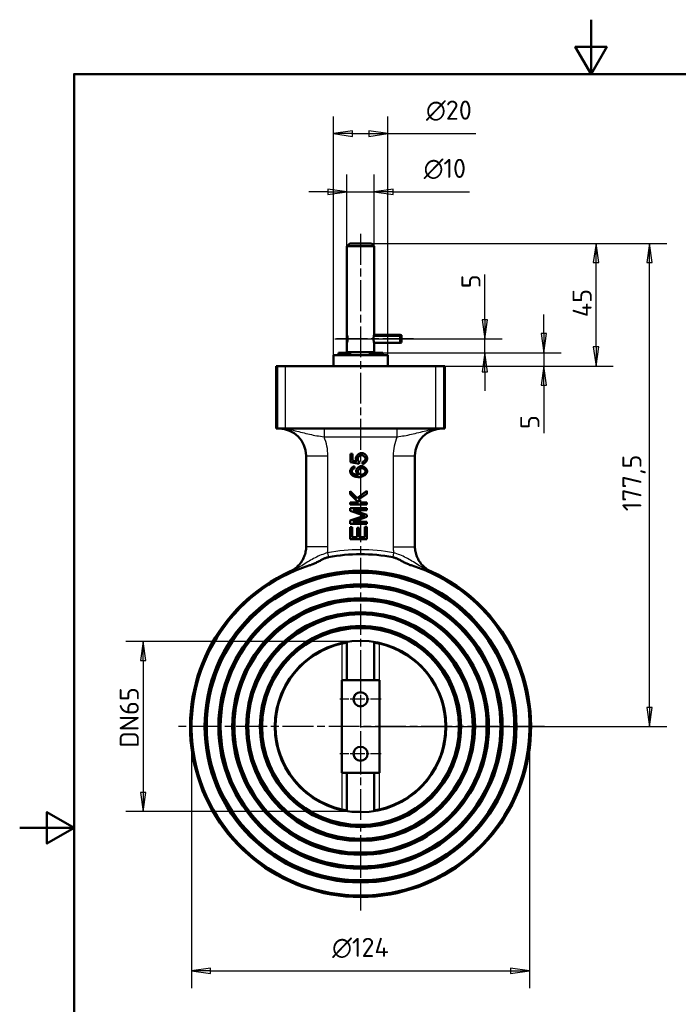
# Model space of a CAD drawing. Header units: millimetres. Extents: x 0 to 420, y 0 to 594.
# Tile 12 of 13: x 0 to 242, y 232 to 594. Entities that reach past the tile are written whole.
import ezdxf

# ---------------------------------------------------------------- set-up
doc = ezdxf.new("R2010")
doc.units = ezdxf.units.MM
doc.header["$LTSCALE"] = 2
doc.linetypes.add('CHAIN', pattern=[0.3543, 0.2362, -0.0295, 0.0591, -0.0295])
for name, color, linetype, lineweight in [('Bemaßungen(DIN)', 7, 'Continuous', 25), ('Mittellinie(DIN)', 4, 'CHAIN', 25), ('Mittelpunktmarkierung(DIN)', 4, 'CHAIN', 25), ('Rahmen_0', 179, 'Continuous', 50), ('Sichtbare Kanten(DIN)', 7, 'Continuous', 50), ('Sichtbare tangentiale Kanten(DIN)', 3, 'Continuous', 25)]:
    doc.layers.add(name, color=color, linetype=linetype, lineweight=lineweight)
doc.styles.add('STANDARD-BSI~0', font='isocpeur.ttf')
doc.dimstyles.new('STANDARD-DIN', dxfattribs={"dimscale": 2, "dimtxt": 3.5, "dimasz": 3.5, "dimexe": 3.175, "dimexo": 0, "dimgap": 0.8, "dimtad": 1, "dimrnd": 1e-08, "dimtxsty": 'STANDARD-BSI~0', "dimblk": 'Filled-1', "dimcen": 0.09, "dimdle": 10, "dimclrd": 5, "dimclre": 5, "dimclrt": 250, "dimadec": 1, "dimazin": 2, "dimtfac": 0.714286, "dimtdec": 3, "dimtmove": 0, "dimatfit": 3, "dimfxl": 1, "dimtolj": 1, "dimlwd": 25, "dimlwe": 25, "dimarcsym": 0})

# ---------------------------------------------------------------- blocks, each defined once
blk = doc.blocks.new('Ränder Default Border')
at = {"layer": 'Rahmen_0', "flags": 128}
for points in [[(105, 297), (105, 287), (102.11, 292), (107.89, 292), (105, 287)], [(10, 10), (10, 287), (200, 287), (200, 10), (10, 10)], [(0, 148.5), (10, 148.5), (5, 151.39), (5, 145.61), (10, 148.5)]]:
    blk.add_lwpolyline(points, dxfattribs=at)
blk = doc.blocks.new('Filled-1')
at = {"color": 0}
for p, q in [((0, 0), (-1, 0.143)), ((-1, 0.143), (-1, -0.143)), ((-1, 0), (0, 0)), ((-1, -0.143), (0, 0))]:
    blk.add_line(p, q, dxfattribs=at)
at = {"color": 0, "flags": 128}
blk.add_lwpolyline([(-1, -0.143), (0, 0), (-1, 0.143), (-1, -0.143)], dxfattribs=at)
at = {"color": 0}
blk.add_solid([(-1, -0.143), (0, 0), (-1, 0.143), (-1, -0.143)], dxfattribs=at)
blk = doc.blocks.new('*D19')
at = {"layer": 'Bemaßungen(DIN)', "color": 5, "linetype": 'Continuous', "lineweight": 25}
for p, q in [((115.28, 470.72), (115.28, 558.48)), ((135.28, 470.72), (135.28, 558.48)), ((122.28, 552.13), (128.28, 552.13)), ((135.28, 552.13), (167.61, 552.13))]:
    blk.add_line(p, q, dxfattribs=at)
at = {"layer": 'Defpoints', "color": 0, "linetype": 'Continuous'}
for p in [(115.28, 552.13), (115.28, 470.72), (135.28, 470.72)]:
    blk.add_point(p, dxfattribs=at)
at = {"layer": 'Bemaßungen(DIN)', "color": 5, "linetype": 'Continuous', "lineweight": 25, "xscale": 7, "yscale": 7, "zscale": 7, "rotation": 180}
blk.add_blockref('Filled-1', (115.28, 552.13), dxfattribs=at)
at = {"layer": 'Bemaßungen(DIN)', "color": 5, "linetype": 'Continuous', "lineweight": 25, "xscale": 7, "yscale": 7, "zscale": 7}
blk.add_blockref('Filled-1', (135.28, 552.13), dxfattribs=at)
at = {"layer": 'Bemaßungen(DIN)', "color": 250, "linetype": 'Continuous', "lineweight": 25, "true_color": 0x3f3f3f, "insert": (149.35, 564.26), "char_height": 7, "attachment_point": 1, "style": 'STANDARD-BSI~0'}
blk.add_mtext('\\A1;\\fAIGDT|b0|i0;\\H7.0000;\\ln\\fISOCPEUR|b0|i0;\\H7.0000;20', dxfattribs=at)
blk = doc.blocks.new('*D20')
at = {"layer": 'Bemaßungen(DIN)', "color": 5, "linetype": 'Continuous', "lineweight": 25}
for p, q in [((125.28, 365.47), (39.02, 365.47)), ((45.37, 358.47), (45.37, 309.97)), ((125.28, 302.97), (39.02, 302.97))]:
    blk.add_line(p, q, dxfattribs=at)
at = {"layer": 'Defpoints', "color": 0, "linetype": 'Continuous'}
for p in [(125.28, 365.47), (45.37, 302.97), (125.28, 302.97)]:
    blk.add_point(p, dxfattribs=at)
at = {"layer": 'Bemaßungen(DIN)', "color": 5, "linetype": 'Continuous', "lineweight": 25, "xscale": 7, "yscale": 7, "zscale": 7}
for p, rotation in [((45.37, 365.47), 90), ((45.37, 302.97), 270)]:
    blk.add_blockref('Filled-1', p, dxfattribs=dict(at, rotation=rotation))
at = {"layer": 'Bemaßungen(DIN)', "color": 250, "linetype": 'Continuous', "lineweight": 25, "true_color": 0x3f3f3f, "insert": (36.77, 321.97), "char_height": 7, "attachment_point": 1, "rotation": 90, "style": 'STANDARD-BSI~0'}
blk.add_mtext('\\A1; DN65', dxfattribs=at)
blk = doc.blocks.new('*D21')
at = {"layer": 'Bemaßungen(DIN)', "color": 5, "linetype": 'Continuous', "lineweight": 25}
for p, q in [((63.17, 334.22), (63.17, 238.07)), ((187.39, 334.22), (187.39, 238.07)), ((70.17, 244.42), (180.39, 244.42))]:
    blk.add_line(p, q, dxfattribs=at)
at = {"layer": 'Defpoints', "color": 0, "linetype": 'Continuous'}
for p in [(63.17, 334.22), (187.39, 334.22), (187.39, 244.42)]:
    blk.add_point(p, dxfattribs=at)
at = {"layer": 'Bemaßungen(DIN)', "color": 5, "linetype": 'Continuous', "lineweight": 25, "xscale": 7, "yscale": 7, "zscale": 7, "rotation": 180}
blk.add_blockref('Filled-1', (63.17, 244.42), dxfattribs=at)
at = {"layer": 'Bemaßungen(DIN)', "color": 5, "linetype": 'Continuous', "lineweight": 25, "xscale": 7, "yscale": 7, "zscale": 7}
blk.add_blockref('Filled-1', (187.39, 244.42), dxfattribs=at)
at = {"layer": 'Bemaßungen(DIN)', "color": 250, "linetype": 'Continuous', "lineweight": 25, "true_color": 0x3f3f3f, "insert": (114.85, 256.55), "char_height": 7, "attachment_point": 1, "style": 'STANDARD-BSI~0'}
blk.add_mtext('\\A1;\\fAIGDT|b0|i0;\\H7.0000;n\\fISOCPEUR|b0|i0;\\H7.0000;124', dxfattribs=at)
blk = doc.blocks.new('*D22')
at = {"layer": 'Bemaßungen(DIN)', "color": 5, "linetype": 'Continuous', "lineweight": 25}
for p, q in [((129.28, 511.72), (237.87, 511.72)), ((231.52, 341.22), (231.52, 504.72)), ((125.28, 334.22), (237.87, 334.22))]:
    blk.add_line(p, q, dxfattribs=at)
at = {"layer": 'Defpoints', "color": 0, "linetype": 'Continuous'}
for p in [(129.28, 511.72), (231.52, 511.72), (125.28, 334.22)]:
    blk.add_point(p, dxfattribs=at)
at = {"layer": 'Bemaßungen(DIN)', "color": 5, "linetype": 'Continuous', "lineweight": 25, "xscale": 7, "yscale": 7, "zscale": 7}
for p, rotation in [((231.52, 511.72), 90), ((231.52, 334.22), 270)]:
    blk.add_blockref('Filled-1', p, dxfattribs=dict(at, rotation=rotation))
at = {"layer": 'Bemaßungen(DIN)', "color": 250, "linetype": 'Continuous', "lineweight": 25, "true_color": 0x3f3f3f, "insert": (221.52, 413.34), "char_height": 7, "attachment_point": 1, "rotation": 90, "style": 'STANDARD-BSI~0'}
blk.add_mtext('\\A1;177,5', dxfattribs=at)
blk = doc.blocks.new('*D23')
at = {"layer": 'Bemaßungen(DIN)', "color": 5, "linetype": 'Continuous', "lineweight": 25}
for p, q in [((129.28, 511.72), (218.18, 511.72)), ((211.83, 473.72), (211.83, 504.72)), ((152.83, 466.72), (218.18, 466.72))]:
    blk.add_line(p, q, dxfattribs=at)
at = {"layer": 'Defpoints', "color": 0, "linetype": 'Continuous'}
for p in [(129.28, 511.72), (211.83, 511.72), (152.83, 466.72)]:
    blk.add_point(p, dxfattribs=at)
at = {"layer": 'Bemaßungen(DIN)', "color": 5, "linetype": 'Continuous', "lineweight": 25, "xscale": 7, "yscale": 7, "zscale": 7}
for p, rotation in [((211.83, 511.72), 90), ((211.83, 466.72), 270)]:
    blk.add_blockref('Filled-1', p, dxfattribs=dict(at, rotation=rotation))
at = {"layer": 'Bemaßungen(DIN)', "color": 250, "linetype": 'Continuous', "lineweight": 25, "true_color": 0x3f3f3f, "insert": (203.23, 484.67), "char_height": 7, "attachment_point": 1, "rotation": 90, "style": 'STANDARD-BSI~0'}
blk.add_mtext('\\A1;45', dxfattribs=at)
blk = doc.blocks.new('*D24')
at = {"layer": 'Bemaßungen(DIN)', "color": 5, "linetype": 'Continuous', "lineweight": 25}
for p, q in [((120.28, 510.72), (120.28, 537.07)), ((130.28, 510.72), (130.28, 537.07)), ((113.28, 530.72), (106.28, 530.72)), ((120.28, 530.72), (130.28, 530.72)), ((137.28, 530.72), (165.35, 530.72))]:
    blk.add_line(p, q, dxfattribs=at)
at = {"layer": 'Defpoints', "color": 0, "linetype": 'Continuous'}
for p in [(130.28, 530.72), (120.28, 510.72), (130.28, 510.72)]:
    blk.add_point(p, dxfattribs=at)
at = {"layer": 'Bemaßungen(DIN)', "color": 5, "linetype": 'Continuous', "lineweight": 25, "xscale": 7, "yscale": 7, "zscale": 7}
blk.add_blockref('Filled-1', (120.28, 530.72), dxfattribs=at)
at = {"layer": 'Bemaßungen(DIN)', "color": 5, "linetype": 'Continuous', "lineweight": 25, "xscale": 7, "yscale": 7, "zscale": 7, "rotation": 180}
blk.add_blockref('Filled-1', (130.28, 530.72), dxfattribs=at)
at = {"layer": 'Bemaßungen(DIN)', "color": 250, "linetype": 'Continuous', "lineweight": 25, "true_color": 0x3f3f3f, "insert": (148.49, 542.85), "char_height": 7, "attachment_point": 1, "style": 'STANDARD-BSI~0'}
blk.add_mtext('\\A1;\\fAIGDT|b0|i0;\\H7.0000;\\ln\\fISOCPEUR|b0|i0;\\H7.0000;10', dxfattribs=at)
blk = doc.blocks.new('*D31')
at = {"layer": 'Bemaßungen(DIN)', "color": 5, "linetype": 'Continuous', "lineweight": 25}
for p, q in [((192.61, 478.62), (192.61, 485.62)), ((133.43, 471.62), (198.96, 471.62)), ((192.61, 471.62), (192.61, 466.72)), ((152.83, 466.72), (198.96, 466.72)), ((192.61, 459.72), (192.61, 441.99))]:
    blk.add_line(p, q, dxfattribs=at)
at = {"layer": 'Defpoints', "color": 0, "linetype": 'Continuous'}
for p in [(133.43, 471.62), (192.61, 471.62), (152.83, 466.72)]:
    blk.add_point(p, dxfattribs=at)
at = {"layer": 'Bemaßungen(DIN)', "color": 5, "linetype": 'Continuous', "lineweight": 25, "xscale": 7, "yscale": 7, "zscale": 7}
for p, rotation in [((192.61, 471.62), 270), ((192.61, 466.72), 90)]:
    blk.add_blockref('Filled-1', p, dxfattribs=dict(at, rotation=rotation))
at = {"layer": 'Bemaßungen(DIN)', "color": 250, "linetype": 'Continuous', "lineweight": 25, "true_color": 0x3f3f3f, "insert": (184.01, 443.59), "char_height": 7, "attachment_point": 1, "rotation": 90, "style": 'STANDARD-BSI~0'}
blk.add_mtext('\\A1;5', dxfattribs=at)
blk = doc.blocks.new('*D32')
at = {"layer": 'Bemaßungen(DIN)', "color": 5, "linetype": 'Continuous', "lineweight": 25}
for p, q in [((170.95, 483.72), (170.95, 500.39)), ((115.78, 476.72), (177.3, 476.72)), ((170.95, 471.62), (170.95, 476.72)), ((133.43, 471.62), (177.3, 471.62)), ((170.95, 464.62), (170.95, 457.62))]:
    blk.add_line(p, q, dxfattribs=at)
at = {"layer": 'Defpoints', "color": 0, "linetype": 'Continuous'}
for p in [(115.78, 476.72), (170.95, 476.72), (133.43, 471.62)]:
    blk.add_point(p, dxfattribs=at)
at = {"layer": 'Bemaßungen(DIN)', "color": 5, "linetype": 'Continuous', "lineweight": 25, "xscale": 7, "yscale": 7, "zscale": 7}
for p, rotation in [((170.95, 476.72), 270), ((170.95, 471.62), 90)]:
    blk.add_blockref('Filled-1', p, dxfattribs=dict(at, rotation=rotation))
at = {"layer": 'Bemaßungen(DIN)', "color": 250, "linetype": 'Continuous', "lineweight": 25, "true_color": 0x3f3f3f, "insert": (162.35, 495.29), "char_height": 7, "attachment_point": 1, "rotation": 90, "style": 'STANDARD-BSI~0'}
blk.add_mtext('\\A1;5', dxfattribs=at)

msp = doc.modelspace()

# ---------------------------------------------------------------- linework, layer by layer
at = {"layer": 'Mittellinie(DIN)', "linetype": 'CHAIN', "ltscale": 23.990969}
msp.add_line((144.782, 476.717), (115.782, 476.717), dxfattribs=at)
at = {"layer": 'Mittelpunktmarkierung(DIN)', "linetype": 'CHAIN', "ltscale": 23.990969}
for p, q in [((125.282, 515.253), (125.282, 266.562)), ((192.937, 334.217), (57.627, 334.217))]:
    msp.add_line(p, q, dxfattribs=at)
at = {"layer": 'Mittelpunktmarkierung(DIN)', "linetype": 'CHAIN', "ltscale": 8.445076}
for p, q in [((125.282, 351.817), (125.282, 336.617)), ((132.882, 344.217), (117.682, 344.217)), ((125.282, 331.817), (125.282, 316.617)), ((132.882, 324.217), (117.682, 324.217))]:
    msp.add_line(p, q, dxfattribs=at)
at = {"layer": 'Sichtbare Kanten(DIN)'}
for p, q in [((121.282, 511.717), (120.282, 510.717)), ((130.282, 510.717), (120.282, 510.717)), ((120.282, 478.217), (120.282, 510.717)), ((121.282, 511.717), (129.282, 511.717)), ((129.282, 511.717), (130.282, 510.717)), ((130.282, 478.217), (130.282, 510.717)), ((120.282, 478.083), (120.318, 478.093)), ((120.282, 478.083), (120.282, 477.876)), ((120.282, 477.876), (120.369, 477.896)), ((120.282, 477.659), (120.282, 477.876)), ((120.415, 477.684), (120.282, 477.659)), ((139.782, 477.752), (130.162, 477.752)), ((130.218, 477.989), (139.782, 477.989)), ((139.782, 478.217), (130.282, 478.217)), ((139.782, 478.217), (139.782, 477.989)), ((140.282, 478.083), (139.782, 478.217)), ((139.782, 477.989), (140.282, 477.876)), ((140.282, 477.659), (139.782, 477.752)), ((139.782, 477.752), (139.782, 475.217)), ((140.282, 478.083), (140.282, 477.876)), ((140.282, 477.876), (140.282, 477.659)), ((120.282, 477.659), (120.282, 475.351)), ((120.282, 475.351), (120.318, 475.341)), ((120.282, 471.767), (120.282, 475.217)), ((139.782, 475.217), (130.282, 475.217)), ((130.282, 471.767), (130.282, 475.217)), ((140.282, 475.351), (139.782, 475.217)), ((140.282, 477.659), (140.282, 475.351)), ((135.282, 470.717), (115.282, 470.717)), ((115.282, 470.717), (115.282, 466.717)), ((117.132, 471.617), (118.003, 471.617)), ((117.132, 470.717), (117.132, 471.617)), ((118.003, 471.617), (120.14, 471.617)), ((121.452, 471.617), (120.14, 471.617)), ((130.282, 471.767), (120.282, 471.767)), ((121.282, 471.767), (121.282, 471.617)), ((121.452, 470.717), (121.452, 471.617)), ((129.41, 471.617), (128.732, 471.617)), ((128.732, 470.717), (128.732, 471.617)), ((129.282, 471.767), (129.282, 471.617)), ((129.41, 471.617), (131.489, 471.617)), ((131.489, 471.617), (133.432, 471.617)), ((133.432, 470.717), (133.432, 471.617)), ((135.282, 470.717), (135.282, 466.717)), ((94.73, 466.717), (94.249, 466.717)), ((94.249, 443.717), (94.249, 466.717)), ((94.73, 466.717), (97.73, 466.717)), ((152.834, 466.717), (97.73, 466.717)), ((152.834, 466.717), (155.833, 466.717)), ((156.314, 466.717), (155.833, 466.717)), ((156.314, 466.717), (156.314, 443.717)), ((94.73, 443.717), (94.249, 443.717)), ((97.73, 443.717), (94.73, 443.717)), ((152.834, 443.717), (97.73, 443.717)), ((155.833, 443.717), (152.834, 443.717)), ((156.314, 443.717), (155.833, 443.717)), ((121.591, 434.441), (122.307, 434.441)), ((121.591, 431.409), (121.591, 434.441)), ((122.307, 434.441), (122.307, 432.009)), ((105.282, 433.717), (105.282, 400.208)), ((124.725, 430.819), (121.591, 431.409)), ((122.307, 432.009), (123.944, 431.679)), ((124.818, 431.521), (124.725, 430.819)), ((126.013, 430.684), (125.947, 431.47)), ((145.282, 400.208), (145.282, 433.717)), ((123.009, 429.838), (123.069, 429.094)), ((121.512, 420.73), (123.985, 418.172)), ((121.512, 419.637), (121.512, 420.73)), ((123.985, 418.172), (127.612, 420.841)), ((127.612, 419.776), (124.529, 417.605)), ((127.612, 420.841), (127.612, 419.776)), ((124.534, 416.606), (121.512, 419.637)), ((121.512, 416.606), (124.534, 416.606)), ((121.512, 415.797), (121.512, 416.606)), ((124.529, 417.605), (125.496, 416.606)), ((125.496, 416.606), (127.612, 416.606)), ((127.612, 416.606), (127.612, 415.797)), ((127.612, 415.797), (121.512, 415.797)), ((121.512, 414.532), (127.612, 414.532)), ((121.512, 413.449), (121.512, 414.532)), ((125.757, 411.984), (121.512, 413.449)), ((122.507, 413.755), (127.612, 411.975)), ((127.612, 413.755), (122.507, 413.755)), ((127.612, 414.532), (127.612, 413.755)), ((121.512, 409.92), (125.831, 411.366)), ((121.512, 408.706), (121.512, 409.92)), ((127.612, 411.249), (122.419, 409.483)), ((122.419, 409.483), (127.612, 409.483)), ((127.612, 411.975), (127.612, 411.249)), ((127.612, 409.483), (127.612, 408.706)), ((127.612, 408.706), (121.512, 408.706)), ((121.512, 407.479), (122.233, 407.479)), ((121.512, 403.062), (121.512, 407.479)), ((122.233, 407.479), (122.233, 403.871)), ((124.097, 407.251), (124.818, 407.251)), ((124.097, 403.871), (124.097, 407.251)), ((124.818, 407.251), (124.818, 403.871)), ((126.891, 407.618), (127.612, 407.618)), ((126.891, 403.871), (126.891, 407.618)), ((127.612, 407.618), (127.612, 403.062)), ((127.612, 403.062), (121.512, 403.062)), ((122.233, 403.871), (124.097, 403.871)), ((124.818, 403.871), (126.891, 403.871)), ((120.282, 351.217), (120.282, 365.318)), ((130.282, 351.217), (130.282, 365.318)), ((118.354, 351.217), (118.354, 317.217)), ((118.354, 351.217), (132.21, 351.217)), ((132.21, 317.217), (132.21, 351.217)), ((132.21, 317.217), (118.354, 317.217)), ((120.282, 303.116), (120.282, 317.217)), ((130.282, 303.116), (130.282, 317.217))]:
    msp.add_line(p, q, dxfattribs=at)
at = {"layer": 'Sichtbare Kanten(DIN)', "flags": 128}
for points in [[(120.282, 478.217), (120.286, 478.204), (120.297, 478.166), (120.315, 478.102), (120.339, 478.013), (120.367, 477.904), (120.396, 477.778), (120.425, 477.634), (120.453, 477.471), (120.477, 477.293), (120.496, 477.104), (120.508, 476.91), (120.512, 476.717), (120.508, 476.525), (120.496, 476.331), (120.477, 476.142), (120.453, 475.963), (120.425, 475.8), (120.396, 475.657), (120.367, 475.531), (120.339, 475.421), (120.315, 475.332), (120.297, 475.268), (120.286, 475.23), (120.282, 475.217)], [(130.282, 475.217), (130.278, 475.23), (130.267, 475.268), (130.248, 475.332), (130.224, 475.421), (130.197, 475.531), (130.168, 475.657), (130.139, 475.8), (130.111, 475.963), (130.086, 476.142), (130.067, 476.331), (130.055, 476.525), (130.051, 476.717), (130.055, 476.91), (130.067, 477.104), (130.086, 477.293), (130.111, 477.471), (130.139, 477.634), (130.168, 477.778), (130.197, 477.904), (130.224, 478.013), (130.248, 478.102), (130.267, 478.166), (130.278, 478.204), (130.282, 478.217)], [(123.562, 432.832), (123.568, 432.933), (123.585, 433.037), (123.612, 433.143), (123.648, 433.25), (123.694, 433.358), (123.749, 433.466), (123.811, 433.573), (123.881, 433.679), (123.958, 433.784), (124.041, 433.886), (124.13, 433.985), (124.224, 434.08), (124.323, 434.172), (124.425, 434.258), (124.531, 434.34), (124.64, 434.415), (124.75, 434.483), (124.863, 434.545), (124.976, 434.599), (125.09, 434.644), (125.204, 434.68), (125.317, 434.707), (125.428, 434.723), (125.538, 434.729)], [(125.538, 434.729), (125.607, 434.728), (125.675, 434.726), (125.743, 434.721), (125.809, 434.715), (125.875, 434.708), (125.94, 434.699), (126.004, 434.688), (126.068, 434.675), (126.13, 434.661), (126.192, 434.645), (126.253, 434.627), (126.314, 434.608), (126.373, 434.587), (126.432, 434.564), (126.49, 434.54), (126.547, 434.514), (126.603, 434.486), (126.659, 434.457), (126.713, 434.426), (126.767, 434.393), (126.82, 434.359), (126.873, 434.323), (126.924, 434.285), (126.975, 434.245)], [(126.975, 434.245), (127.035, 434.196), (127.093, 434.145), (127.148, 434.092), (127.201, 434.038), (127.251, 433.983), (127.298, 433.926), (127.343, 433.867), (127.386, 433.807), (127.425, 433.746), (127.463, 433.683), (127.497, 433.618), (127.529, 433.553), (127.559, 433.485), (127.586, 433.416), (127.61, 433.346), (127.632, 433.274), (127.651, 433.201), (127.668, 433.126), (127.682, 433.05), (127.694, 432.972), (127.703, 432.893), (127.709, 432.812), (127.713, 432.73), (127.714, 432.646)], [(123.944, 431.679), (123.912, 431.725), (123.883, 431.771), (123.854, 431.817), (123.827, 431.863), (123.801, 431.91), (123.777, 431.957), (123.754, 432.004), (123.732, 432.051), (123.711, 432.098), (123.692, 432.146), (123.674, 432.194), (123.658, 432.241), (123.642, 432.29), (123.628, 432.338), (123.616, 432.386), (123.605, 432.435), (123.595, 432.484), (123.586, 432.533), (123.579, 432.583), (123.573, 432.632), (123.568, 432.682), (123.565, 432.732), (123.563, 432.782), (123.562, 432.832)], [(125.608, 433.934), (125.527, 433.93), (125.446, 433.919), (125.364, 433.902), (125.283, 433.878), (125.201, 433.848), (125.121, 433.813), (125.042, 433.772), (124.964, 433.727), (124.888, 433.676), (124.814, 433.622), (124.743, 433.564), (124.675, 433.503), (124.61, 433.438), (124.549, 433.371), (124.492, 433.301), (124.439, 433.23), (124.391, 433.157), (124.349, 433.083), (124.312, 433.007), (124.281, 432.932), (124.256, 432.856), (124.238, 432.781), (124.226, 432.706), (124.223, 432.632)], [(124.223, 432.632), (124.224, 432.586), (124.229, 432.537), (124.237, 432.487), (124.248, 432.435), (124.262, 432.383), (124.278, 432.329), (124.297, 432.275), (124.318, 432.22), (124.341, 432.165), (124.366, 432.111), (124.393, 432.057), (124.421, 432.003), (124.45, 431.951), (124.481, 431.9), (124.513, 431.85), (124.546, 431.803), (124.579, 431.757), (124.613, 431.714), (124.647, 431.674), (124.682, 431.636), (124.716, 431.602), (124.75, 431.571), (124.784, 431.544), (124.818, 431.521)], [(127.1, 432.641), (127.096, 432.711), (127.084, 432.782), (127.064, 432.854), (127.037, 432.928), (127.003, 433.001), (126.962, 433.075), (126.916, 433.148), (126.863, 433.22), (126.806, 433.291), (126.744, 433.361), (126.677, 433.428), (126.607, 433.493), (126.533, 433.555), (126.456, 433.614), (126.377, 433.67), (126.295, 433.721), (126.211, 433.767), (126.126, 433.809), (126.039, 433.845), (125.953, 433.876), (125.866, 433.901), (125.779, 433.919), (125.693, 433.93), (125.608, 433.934)], [(125.947, 431.47), (126.019, 431.483), (126.091, 431.503), (126.163, 431.527), (126.233, 431.556), (126.303, 431.589), (126.371, 431.627), (126.438, 431.668), (126.503, 431.712), (126.566, 431.76), (126.626, 431.811), (126.685, 431.864), (126.74, 431.92), (126.793, 431.977), (126.842, 432.036), (126.888, 432.096), (126.93, 432.157), (126.968, 432.218), (127.001, 432.28), (127.031, 432.342), (127.055, 432.404), (127.075, 432.465), (127.089, 432.525), (127.098, 432.584), (127.1, 432.641)], [(127.714, 432.646), (127.709, 432.541), (127.695, 432.434), (127.673, 432.326), (127.642, 432.217), (127.603, 432.108), (127.557, 431.999), (127.504, 431.891), (127.445, 431.784), (127.379, 431.679), (127.309, 431.577), (127.233, 431.477), (127.153, 431.381), (127.069, 431.289), (126.981, 431.201), (126.89, 431.118), (126.797, 431.041), (126.701, 430.97), (126.604, 430.905), (126.506, 430.847), (126.407, 430.797), (126.307, 430.755), (126.208, 430.722), (126.11, 430.698), (126.013, 430.684)], [(121.489, 428.104), (121.493, 428.195), (121.505, 428.287), (121.525, 428.381), (121.552, 428.476), (121.586, 428.571), (121.626, 428.665), (121.673, 428.76), (121.725, 428.853), (121.782, 428.944), (121.844, 429.034), (121.911, 429.121), (121.982, 429.206), (122.057, 429.287), (122.135, 429.365), (122.215, 429.438), (122.299, 429.507), (122.384, 429.571), (122.471, 429.629), (122.56, 429.681), (122.649, 429.727), (122.739, 429.766), (122.83, 429.798), (122.92, 429.822), (123.009, 429.838)], [(122.186, 426.569), (122.129, 426.617), (122.075, 426.667), (122.023, 426.717), (121.973, 426.769), (121.926, 426.823), (121.881, 426.878), (121.839, 426.934), (121.799, 426.992), (121.761, 427.051), (121.726, 427.111), (121.693, 427.173), (121.663, 427.236), (121.635, 427.301), (121.61, 427.367), (121.587, 427.434), (121.566, 427.503), (121.548, 427.573), (121.532, 427.645), (121.519, 427.718), (121.508, 427.792), (121.5, 427.868), (121.494, 427.945), (121.49, 428.024), (121.489, 428.104)], [(122.423, 428.81), (122.397, 428.784), (122.372, 428.758), (122.348, 428.731), (122.325, 428.704), (122.303, 428.676), (122.283, 428.648), (122.263, 428.619), (122.245, 428.59), (122.228, 428.56), (122.212, 428.53), (122.197, 428.5), (122.183, 428.468), (122.17, 428.437), (122.158, 428.405), (122.148, 428.372), (122.138, 428.339), (122.13, 428.306), (122.122, 428.271), (122.116, 428.237), (122.111, 428.202), (122.107, 428.166), (122.105, 428.13), (122.103, 428.094), (122.102, 428.057)], [(122.102, 428.057), (122.103, 428.027), (122.104, 427.998), (122.106, 427.969), (122.108, 427.94), (122.111, 427.912), (122.115, 427.884), (122.119, 427.856), (122.125, 427.828), (122.131, 427.801), (122.137, 427.774), (122.144, 427.747), (122.152, 427.721), (122.161, 427.695), (122.17, 427.669), (122.18, 427.644), (122.191, 427.619), (122.203, 427.594), (122.215, 427.57), (122.228, 427.546), (122.241, 427.522), (122.255, 427.498), (122.27, 427.475), (122.286, 427.452), (122.302, 427.429)], [(122.302, 427.429), (122.338, 427.385), (122.381, 427.34), (122.431, 427.295), (122.488, 427.25), (122.551, 427.205), (122.62, 427.161), (122.694, 427.117), (122.774, 427.074), (122.859, 427.032), (122.948, 426.992), (123.041, 426.952), (123.138, 426.914), (123.239, 426.878), (123.342, 426.844), (123.448, 426.813), (123.557, 426.783), (123.668, 426.756), (123.78, 426.732), (123.894, 426.711), (124.008, 426.693), (124.123, 426.679), (124.239, 426.668), (124.354, 426.661), (124.469, 426.658)], [(123.069, 429.094), (123.033, 429.085), (122.998, 429.076), (122.963, 429.067), (122.929, 429.058), (122.896, 429.048), (122.863, 429.038), (122.832, 429.027), (122.801, 429.017), (122.772, 429.006), (122.743, 428.995), (122.714, 428.983), (122.687, 428.972), (122.661, 428.96), (122.635, 428.948), (122.61, 428.935), (122.586, 428.922), (122.563, 428.909), (122.54, 428.896), (122.519, 428.882), (122.498, 428.868), (122.478, 428.854), (122.459, 428.84), (122.441, 428.825), (122.423, 428.81)], [(123.655, 428.141), (123.661, 428.236), (123.677, 428.333), (123.704, 428.433), (123.741, 428.534), (123.787, 428.636), (123.841, 428.738), (123.904, 428.84), (123.973, 428.941), (124.05, 429.04), (124.133, 429.138), (124.222, 429.232), (124.316, 429.323), (124.414, 429.411), (124.516, 429.494), (124.622, 429.571), (124.731, 429.643), (124.841, 429.709), (124.954, 429.768), (125.067, 429.82), (125.181, 429.863), (125.295, 429.898), (125.409, 429.923), (125.521, 429.939), (125.631, 429.945)], [(124.469, 426.658), (124.417, 426.694), (124.366, 426.735), (124.315, 426.781), (124.265, 426.831), (124.216, 426.885), (124.167, 426.943), (124.12, 427.004), (124.074, 427.067), (124.03, 427.133), (123.987, 427.2), (123.946, 427.269), (123.907, 427.34), (123.87, 427.411), (123.836, 427.483), (123.804, 427.555), (123.774, 427.626), (123.748, 427.697), (123.724, 427.766), (123.704, 427.835), (123.687, 427.901), (123.673, 427.965), (123.663, 428.027), (123.657, 428.085), (123.655, 428.141)], [(124.316, 427.987), (124.319, 428.053), (124.33, 428.119), (124.348, 428.186), (124.373, 428.254), (124.403, 428.322), (124.439, 428.39), (124.481, 428.458), (124.528, 428.524), (124.58, 428.589), (124.636, 428.653), (124.696, 428.714), (124.76, 428.774), (124.826, 428.83), (124.896, 428.884), (124.969, 428.934), (125.044, 428.98), (125.12, 429.022), (125.198, 429.06), (125.277, 429.093), (125.357, 429.121), (125.438, 429.143), (125.518, 429.159), (125.598, 429.169), (125.678, 429.173)], [(125.636, 426.774), (125.561, 426.777), (125.486, 426.788), (125.41, 426.805), (125.333, 426.828), (125.257, 426.858), (125.181, 426.892), (125.105, 426.932), (125.031, 426.976), (124.959, 427.024), (124.888, 427.076), (124.82, 427.132), (124.754, 427.19), (124.692, 427.252), (124.633, 427.315), (124.578, 427.381), (124.527, 427.447), (124.48, 427.515), (124.439, 427.584), (124.403, 427.653), (124.372, 427.721), (124.348, 427.79), (124.33, 427.857), (124.319, 427.923), (124.316, 427.987)], [(127.714, 428.034), (127.707, 427.915), (127.686, 427.795), (127.652, 427.673), (127.605, 427.551), (127.546, 427.428), (127.474, 427.306), (127.392, 427.186), (127.299, 427.067), (127.195, 426.95), (127.082, 426.837), (126.96, 426.727), (126.829, 426.622), (126.689, 426.521), (126.542, 426.426), (126.387, 426.337), (126.226, 426.255), (126.059, 426.18), (125.886, 426.113), (125.708, 426.055), (125.525, 426.005), (125.338, 425.966), (125.147, 425.937), (124.954, 425.92), (124.757, 425.914)], [(125.631, 429.945), (125.731, 429.94), (125.837, 429.924), (125.949, 429.899), (126.066, 429.865), (126.186, 429.821), (126.307, 429.768), (126.429, 429.708), (126.55, 429.639), (126.67, 429.563), (126.787, 429.481), (126.9, 429.392), (127.009, 429.298), (127.113, 429.199), (127.21, 429.096), (127.301, 428.99), (127.384, 428.882), (127.458, 428.771), (127.524, 428.66), (127.581, 428.55), (127.628, 428.44), (127.666, 428.333), (127.693, 428.228), (127.709, 428.128), (127.714, 428.034)], [(127.1, 428.015), (127.097, 427.958), (127.085, 427.897), (127.066, 427.832), (127.04, 427.764), (127.006, 427.694), (126.966, 427.623), (126.919, 427.551), (126.866, 427.479), (126.807, 427.407), (126.742, 427.338), (126.673, 427.27), (126.6, 427.204), (126.523, 427.142), (126.442, 427.083), (126.359, 427.028), (126.275, 426.977), (126.189, 426.932), (126.104, 426.891), (126.019, 426.856), (125.935, 426.827), (125.854, 426.804), (125.776, 426.787), (125.703, 426.777), (125.636, 426.774)], [(125.678, 429.173), (125.76, 429.169), (125.843, 429.159), (125.927, 429.143), (126.011, 429.12), (126.094, 429.092), (126.177, 429.059), (126.258, 429.021), (126.338, 428.979), (126.416, 428.933), (126.492, 428.883), (126.565, 428.83), (126.635, 428.774), (126.702, 428.715), (126.765, 428.654), (126.823, 428.592), (126.877, 428.528), (126.927, 428.463), (126.97, 428.398), (127.009, 428.333), (127.041, 428.267), (127.066, 428.202), (127.085, 428.139), (127.097, 428.076), (127.1, 428.015)], [(124.757, 425.914), (124.612, 425.915), (124.469, 425.918), (124.331, 425.924), (124.195, 425.932), (124.063, 425.942), (123.934, 425.955), (123.808, 425.969), (123.686, 425.986), (123.567, 426.006), (123.452, 426.027), (123.34, 426.051), (123.231, 426.078), (123.126, 426.106), (123.023, 426.137), (122.925, 426.17), (122.829, 426.205), (122.737, 426.243), (122.648, 426.282), (122.563, 426.325), (122.481, 426.369), (122.402, 426.416), (122.327, 426.465), (122.255, 426.516), (122.186, 426.569)], [(126.733, 411.659), (126.705, 411.667), (126.676, 411.677), (126.646, 411.686), (126.614, 411.696), (126.582, 411.706), (126.548, 411.717), (126.514, 411.729), (126.478, 411.74), (126.441, 411.752), (126.403, 411.765), (126.364, 411.778), (126.324, 411.791), (126.283, 411.805), (126.24, 411.819), (126.197, 411.834), (126.153, 411.849), (126.107, 411.864), (126.06, 411.88), (126.012, 411.896), (125.963, 411.913), (125.913, 411.93), (125.862, 411.948), (125.81, 411.966), (125.757, 411.984)], [(125.831, 411.366), (125.881, 411.382), (125.93, 411.398), (125.978, 411.414), (126.024, 411.429), (126.07, 411.444), (126.114, 411.459), (126.158, 411.473), (126.2, 411.487), (126.241, 411.501), (126.282, 411.514), (126.321, 411.527), (126.359, 411.539), (126.396, 411.551), (126.432, 411.563), (126.467, 411.574), (126.501, 411.585), (126.534, 411.595), (126.565, 411.605), (126.596, 411.615), (126.625, 411.625), (126.654, 411.634), (126.681, 411.642), (126.708, 411.651), (126.733, 411.659)], [(105.282, 400.4), (105.27, 399.921), (105.236, 399.444), (105.179, 398.97), (105.1, 398.5), (104.998, 398.034), (104.875, 397.573), (104.729, 397.117), (104.561, 396.669), (104.373, 396.229), (104.164, 395.8), (103.935, 395.381), (103.686, 394.975), (103.419, 394.58), (103.132, 394.198), (102.828, 393.83), (102.505, 393.476), (102.166, 393.138), (101.812, 392.818), (101.444, 392.515), (101.062, 392.23), (100.666, 391.963), (100.258, 391.716), (99.838, 391.488), (99.407, 391.28)], [(145.282, 400.4), (145.293, 399.921), (145.327, 399.444), (145.384, 398.97), (145.463, 398.5), (145.565, 398.034), (145.689, 397.573), (145.834, 397.117), (146.002, 396.669), (146.191, 396.229), (146.4, 395.8), (146.629, 395.381), (146.877, 394.975), (147.145, 394.58), (147.431, 394.198), (147.736, 393.83), (148.058, 393.476), (148.397, 393.138), (148.751, 392.818), (149.12, 392.515), (149.502, 392.23), (149.897, 391.963), (150.305, 391.716), (150.725, 391.488), (151.156, 391.28)], [(106.669, 393.472), (107.013, 393.586), (107.351, 393.709), (107.684, 393.84), (108.011, 393.978), (108.331, 394.122), (108.646, 394.27), (108.953, 394.42), (109.254, 394.573), (109.548, 394.725), (109.835, 394.877), (110.115, 395.026), (110.387, 395.173), (110.654, 395.315), (110.916, 395.454), (111.174, 395.587), (111.428, 395.715), (111.679, 395.836), (111.928, 395.95), (112.176, 396.056), (112.428, 396.154), (112.682, 396.245), (112.941, 396.325), (113.201, 396.393), (113.465, 396.45)], [(137.098, 396.45), (137.363, 396.393), (137.624, 396.324), (137.883, 396.244), (138.138, 396.154), (138.39, 396.055), (138.639, 395.948), (138.891, 395.833), (139.144, 395.71), (139.4, 395.582), (139.659, 395.447), (139.923, 395.308), (140.191, 395.165), (140.465, 395.017), (140.747, 394.867), (141.034, 394.715), (141.329, 394.563), (141.629, 394.411), (141.935, 394.261), (142.248, 394.115), (142.566, 393.973), (142.89, 393.836), (143.219, 393.706), (143.554, 393.584), (143.894, 393.472)], [(120.282, 365.064), (120.249, 365.059), (120.211, 365.053), (120.167, 365.046), (120.117, 365.037), (120.062, 365.028), (120.002, 365.018), (119.938, 365.007), (119.87, 364.995), (119.799, 364.982), (119.725, 364.969), (119.646, 364.955), (119.562, 364.939), (119.474, 364.923), (119.382, 364.905), (119.286, 364.887), (119.188, 364.867), (119.087, 364.847), (118.984, 364.826), (118.879, 364.804), (118.773, 364.782), (118.667, 364.759), (118.562, 364.736), (118.457, 364.713), (118.354, 364.689)], [(132.21, 364.689), (132.106, 364.713), (132.002, 364.736), (131.896, 364.759), (131.79, 364.782), (131.684, 364.804), (131.58, 364.826), (131.477, 364.847), (131.376, 364.867), (131.277, 364.887), (131.182, 364.905), (131.09, 364.923), (131.002, 364.939), (130.918, 364.955), (130.839, 364.969), (130.764, 364.982), (130.693, 364.995), (130.625, 365.007), (130.561, 365.018), (130.502, 365.028), (130.447, 365.037), (130.397, 365.046), (130.353, 365.053), (130.314, 365.059), (130.282, 365.064)], [(118.354, 303.745), (118.457, 303.721), (118.562, 303.698), (118.667, 303.675), (118.773, 303.652), (118.879, 303.63), (118.984, 303.608), (119.087, 303.587), (119.188, 303.567), (119.286, 303.548), (119.382, 303.529), (119.474, 303.512), (119.562, 303.495), (119.646, 303.48), (119.725, 303.465), (119.799, 303.452), (119.87, 303.439), (119.938, 303.427), (120.002, 303.416), (120.062, 303.406), (120.117, 303.397), (120.167, 303.389), (120.211, 303.381), (120.249, 303.375), (120.282, 303.37)], [(130.282, 303.37), (130.314, 303.375), (130.353, 303.381), (130.397, 303.389), (130.447, 303.397), (130.502, 303.406), (130.561, 303.416), (130.625, 303.427), (130.693, 303.439), (130.764, 303.452), (130.839, 303.465), (130.918, 303.48), (131.002, 303.495), (131.09, 303.512), (131.182, 303.529), (131.277, 303.548), (131.376, 303.567), (131.477, 303.587), (131.58, 303.608), (131.684, 303.63), (131.79, 303.652), (131.896, 303.675), (132.002, 303.698), (132.106, 303.721), (132.21, 303.745)]]:
    msp.add_lwpolyline(points, dxfattribs=at)
at = {"layer": 'Sichtbare Kanten(DIN)'}
for centre, radius in [((125.282, 334.217), 57.317), ((125.282, 334.217), 56.917), ((125.282, 334.217), 56.517), ((125.282, 334.217), 52.233), ((125.282, 334.217), 51.833), ((125.282, 334.217), 51.433), ((125.282, 334.217), 47.15), ((125.282, 334.217), 46.75), ((125.282, 334.217), 46.35), ((125.282, 334.217), 42.067), ((125.282, 334.217), 41.667), ((125.282, 334.217), 41.267), ((125.282, 334.217), 36.983), ((125.282, 334.217), 36.583), ((125.282, 334.217), 36.183), ((125.282, 334.217), 31.5), ((125.282, 344.217), 2.6), ((125.282, 324.217), 2.6)]:
    msp.add_circle(centre, radius, dxfattribs=at)
for centre, radius, start, end in [((95.282, 433.717), 10, 0, 90), ((155.282, 433.717), 10, 90, 180), ((125.282, 334.217), 63.345, 79.2487, 100.7513), ((125.282, 334.217), 62.655, 114.39122, 65.60878), ((125.282, 334.217), 62.109, 107.43799, 72.56201), ((125.282, 334.217), 31.25, 102.80905, 257.19095), ((125.282, 334.217), 31.25, 282.80905, 77.19095)]:
    msp.add_arc(centre, radius, start, end, dxfattribs=at)
at = {"layer": 'Sichtbare tangentiale Kanten(DIN)'}
for p, q in [((118.003, 470.717), (118.003, 471.617)), ((120.14, 470.717), (120.14, 471.617)), ((129.41, 470.717), (129.41, 471.617)), ((131.489, 470.717), (131.489, 471.617)), ((94.73, 466.717), (94.73, 443.717)), ((97.73, 443.717), (97.73, 466.717)), ((152.834, 466.717), (152.834, 443.717)), ((155.833, 443.717), (155.833, 466.717)), ((111.865, 443.717), (111.865, 440.717)), ((138.699, 440.717), (138.699, 443.717)), ((111.865, 440.717), (138.699, 440.717)), ((105.282, 433.717), (113.282, 433.717)), ((113.282, 400.208), (113.282, 433.717)), ((137.282, 433.717), (137.282, 400.208)), ((137.282, 433.717), (145.282, 433.717)), ((113.282, 400.208), (105.282, 400.208)), ((113.156, 398.079), (113.465, 396.45)), ((137.408, 398.079), (137.098, 396.45)), ((137.282, 400.208), (145.282, 400.208)), ((99.407, 391.28), (99.418, 391.076)), ((151.145, 391.076), (151.156, 391.28)), ((118.354, 364.689), (118.354, 351.217)), ((132.21, 351.217), (132.21, 364.689)), ((118.354, 317.217), (118.354, 303.745)), ((132.21, 303.745), (132.21, 317.217))]:
    msp.add_line(p, q, dxfattribs=at)
at = {"layer": 'Sichtbare tangentiale Kanten(DIN)', "flags": 128}
for points in [[(95.282, 443.717), (96.044, 443.701), (96.803, 443.657), (97.557, 443.585), (98.304, 443.491), (99.043, 443.376), (99.771, 443.245), (100.488, 443.098), (101.192, 442.941), (101.881, 442.776), (102.561, 442.607), (103.234, 442.438), (103.902, 442.268), (104.565, 442.101), (105.225, 441.938), (105.884, 441.78), (106.544, 441.63), (107.204, 441.489), (107.866, 441.355), (108.53, 441.23), (109.196, 441.112), (109.865, 441.002), (110.535, 440.899), (111.202, 440.804), (111.865, 440.717)], [(138.699, 440.717), (139.361, 440.804), (140.028, 440.899), (140.698, 441.002), (141.367, 441.112), (142.033, 441.23), (142.697, 441.355), (143.359, 441.489), (144.02, 441.63), (144.679, 441.78), (145.338, 441.938), (145.999, 442.101), (146.662, 442.268), (147.329, 442.438), (148.002, 442.607), (148.682, 442.776), (149.372, 442.941), (150.075, 443.098), (150.792, 443.245), (151.521, 443.376), (152.259, 443.491), (153.006, 443.585), (153.76, 443.657), (154.519, 443.701), (155.282, 443.717)], [(105.282, 400.208), (105.27, 399.732), (105.236, 399.255), (105.18, 398.78), (105.1, 398.307), (104.998, 397.838), (104.875, 397.376), (104.729, 396.92), (104.563, 396.474), (104.375, 396.036), (104.166, 395.606), (103.937, 395.186), (103.688, 394.777), (103.42, 394.38), (103.133, 393.997), (102.829, 393.628), (102.509, 393.276), (102.171, 392.939), (101.817, 392.618), (101.449, 392.314), (101.066, 392.028), (100.671, 391.76), (100.263, 391.512), (99.846, 391.284), (99.418, 391.076)], [(113.156, 398.079), (112.567, 397.896), (111.977, 397.698), (111.39, 397.487), (110.808, 397.263), (110.233, 397.027), (109.666, 396.777), (109.104, 396.515), (108.549, 396.24), (108.001, 395.953), (107.459, 395.654), (106.92, 395.345), (106.384, 395.026), (105.848, 394.699), (105.309, 394.365), (104.768, 394.024), (104.22, 393.679), (103.66, 393.331), (103.089, 392.984), (102.506, 392.64), (101.912, 392.302), (101.305, 391.974), (100.688, 391.658), (100.059, 391.358), (99.418, 391.076)], [(113.156, 398.079), (113.166, 398.168), (113.176, 398.256), (113.185, 398.345), (113.194, 398.434), (113.203, 398.522), (113.211, 398.611), (113.219, 398.7), (113.226, 398.788), (113.233, 398.877), (113.239, 398.966), (113.245, 399.055), (113.25, 399.144), (113.255, 399.232), (113.26, 399.321), (113.264, 399.41), (113.268, 399.499), (113.271, 399.587), (113.274, 399.676), (113.276, 399.765), (113.278, 399.853), (113.28, 399.942), (113.281, 400.031), (113.281, 400.119), (113.282, 400.208)], [(137.282, 400.208), (137.282, 400.119), (137.283, 400.031), (137.284, 399.942), (137.285, 399.853), (137.287, 399.765), (137.29, 399.676), (137.292, 399.587), (137.296, 399.499), (137.299, 399.41), (137.304, 399.321), (137.308, 399.232), (137.313, 399.144), (137.319, 399.055), (137.325, 398.966), (137.331, 398.877), (137.338, 398.788), (137.345, 398.7), (137.353, 398.611), (137.361, 398.522), (137.369, 398.433), (137.378, 398.345), (137.388, 398.256), (137.398, 398.167), (137.408, 398.079)], [(151.145, 391.076), (150.503, 391.358), (149.871, 391.658), (149.25, 391.973), (148.642, 392.301), (148.048, 392.639), (147.468, 392.984), (146.9, 393.331), (146.343, 393.679), (145.796, 394.024), (145.255, 394.365), (144.719, 394.699), (144.185, 395.026), (143.648, 395.345), (143.108, 395.654), (142.564, 395.953), (142.014, 396.24), (141.46, 396.515), (140.9, 396.776), (140.332, 397.026), (139.757, 397.263), (139.174, 397.487), (138.586, 397.698), (137.997, 397.896), (137.408, 398.079)], [(151.145, 391.076), (150.717, 391.284), (150.299, 391.512), (149.891, 391.76), (149.494, 392.028), (149.111, 392.315), (148.743, 392.619), (148.391, 392.939), (148.054, 393.276), (147.734, 393.628), (147.43, 393.997), (147.143, 394.38), (146.874, 394.777), (146.625, 395.187), (146.396, 395.607), (146.188, 396.037), (146, 396.475), (145.834, 396.922), (145.688, 397.376), (145.565, 397.838), (145.463, 398.307), (145.384, 398.78), (145.327, 399.255), (145.293, 399.732), (145.282, 400.208)], [(99.418, 391.076), (99.676, 391.175), (99.937, 391.273), (100.199, 391.371), (100.463, 391.468), (100.731, 391.566), (101.001, 391.663), (101.274, 391.76), (101.551, 391.858), (101.832, 391.955), (102.117, 392.053), (102.406, 392.151), (102.699, 392.249), (102.998, 392.348), (103.301, 392.448), (103.61, 392.548), (103.924, 392.648), (104.244, 392.749), (104.571, 392.851), (104.903, 392.953), (105.243, 393.056), (105.588, 393.159), (105.941, 393.263), (106.302, 393.367), (106.669, 393.472)], [(143.894, 393.472), (144.262, 393.367), (144.623, 393.263), (144.976, 393.159), (145.322, 393.056), (145.661, 392.953), (145.993, 392.851), (146.319, 392.749), (146.639, 392.648), (146.954, 392.548), (147.262, 392.448), (147.566, 392.348), (147.864, 392.249), (148.158, 392.151), (148.447, 392.052), (148.732, 391.955), (149.012, 391.857), (149.289, 391.76), (149.563, 391.662), (149.833, 391.565), (150.1, 391.468), (150.365, 391.371), (150.627, 391.273), (150.887, 391.175), (151.145, 391.076)]]:
    msp.add_lwpolyline(points, dxfattribs=at)
at = {"layer": 'Sichtbare tangentiale Kanten(DIN)'}
for centre, radius, start, end in [((95.282, 433.717), 18, 0, 22.88538), ((155.282, 433.717), 18, 157.11462, 180), ((125.282, 334.217), 65.003, 79.2487, 100.7513)]:
    msp.add_arc(centre, radius, start, end, dxfattribs=at)

# ---------------------------------------------------------------- block references
at = {"xscale": 2, "yscale": 2, "zscale": 2}
msp.add_blockref('Ränder Default Border', (0, 0), dxfattribs=at)

# ---------------------------------------------------------------- dimensions: what is measured, and where the dimension line sits
at = {"layer": 'Bemaßungen(DIN)', "color": 5, "linetype": 'Continuous', "lineweight": 25, "true_color": 0x0000ff}
for base, p1, p2, angle, text, override, picture, middle in [((115.282, 552.126), (135.282, 470.717), (115.282, 470.717), 180, '\\fAIGDT|b0|i0;\\H7.0000;\\ln\\fISOCPEUR|b0|i0;\\H7.0000;<>', {"dimdec": 2, "dimtp": 0, "dimtm": 0, "dimtdec": 3, "dimatfit": 2}, '*D19', (157.678, 552.126)), ((130.282, 530.717), (120.282, 510.717), (130.282, 510.717), 180, '\\fAIGDT|b0|i0;\\H7.0000;\\ln\\fISOCPEUR|b0|i0;\\H7.0000;<>', {"dimdec": 2, "dimtp": 0, "dimtm": 0, "dimtdec": 3, "dimatfit": 2}, '*D24', (156.121, 530.717)), ((45.373, 302.967), (125.282, 365.467), (125.282, 302.967), 90, ' DN65', {"dimdec": 2, "dimtp": 0, "dimtm": 0, "dimtdec": 3, "dimatfit": 2}, '*D20', (45.373, 334.217)), ((187.391, 244.42), (63.173, 334.217), (187.391, 334.217), 180, '\\fAIGDT|b0|i0;\\H7.0000;n\\fISOCPEUR|b0|i0;\\H7.0000;<>', {"dimdec": 0, "dimtp": 0, "dimtm": 0, "dimtdec": 3, "dimatfit": 2}, '*D21', (125.282, 244.42))]:
    dim = msp.add_linear_dim(base=base, p1=p1, p2=p2, angle=angle, text=text, dimstyle='STANDARD-DIN', override=override, dxfattribs=at)
    dim.commit()
    dim.dimension.update_dxf_attribs({"geometry": picture, "text_midpoint": middle, "dimtype": 160})
for base, p1, p2, override, picture, middle in [((231.522, 511.717), (125.282, 334.217), (129.282, 511.717), {"dimdec": 2, "dimtp": 0, "dimtm": 0, "dimtdec": 3, "dimatfit": 2}, '*D22', (231.522, 422.967)), ((211.834, 511.717), (152.834, 466.717), (129.282, 511.717), {"dimdec": 2, "dimtp": 0, "dimtm": 0, "dimtdec": 3, "dimatfit": 2}, '*D23', (211.834, 489.217)), ((170.949, 476.717), (133.432, 471.617), (115.782, 476.717), {"dimdec": 0, "dimtp": 0, "dimtm": 0, "dimtdec": 3, "dimatfit": 2}, '*D32', (170.949, 497.042)), ((192.61, 471.617), (152.834, 466.717), (133.432, 471.617), {"dimdec": 0, "dimtp": 0, "dimtm": 0, "dimtdec": 3, "dimatfit": 2}, '*D31', (192.61, 445.342))]:
    dim = msp.add_linear_dim(base=base, p1=p1, p2=p2, angle=90, dimstyle='STANDARD-DIN', override=override, dxfattribs=at)
    dim.commit()
    dim.dimension.update_dxf_attribs({"geometry": picture, "text_midpoint": middle, "dimtype": 160})

doc.saveas('drawing.dxf')
